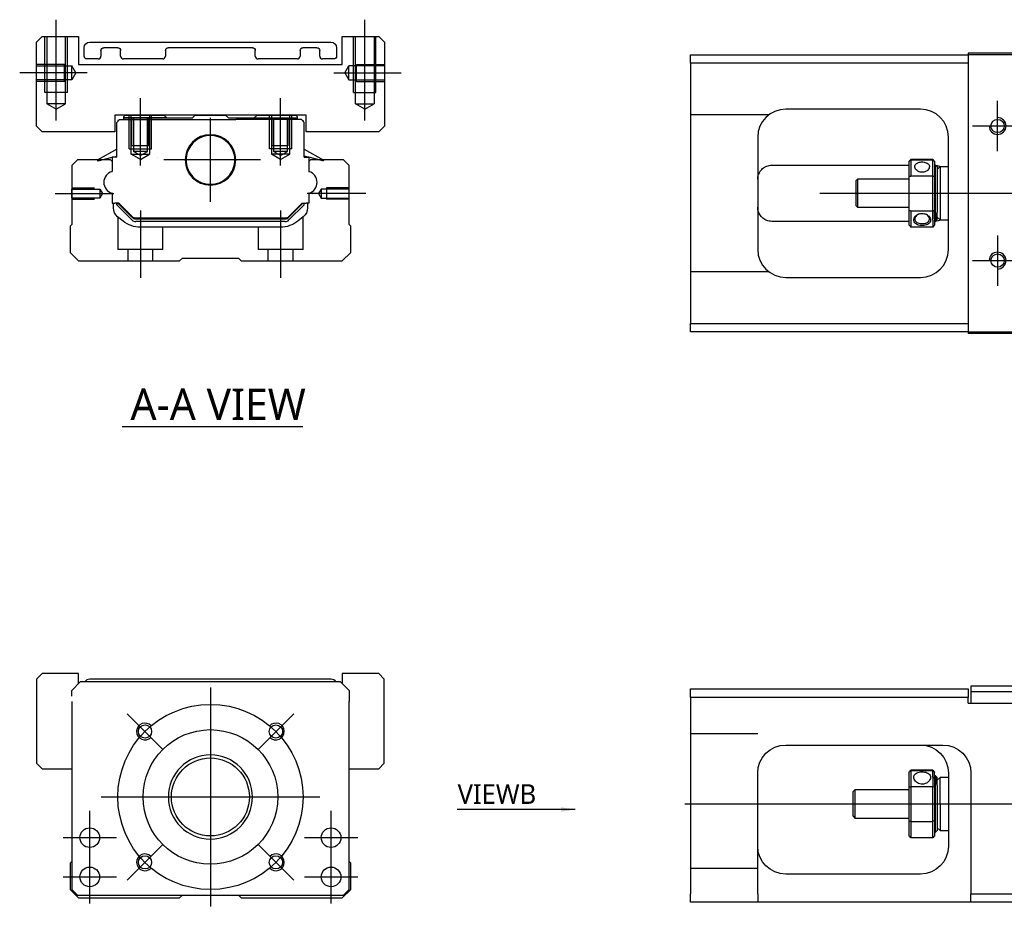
# Model space of a CAD drawing. Header units: millimetres. Extents: x 81 to 3135, y 49 to 860.
# Tile 1 of 12: x 81 to 256, y 58 to 216. Entities that reach past the tile are written whole.
import ezdxf
from ezdxf.lldxf.tags import DXFTag

# ---------------------------------------------------------------- set-up
doc = ezdxf.new("R2010")
doc.units = ezdxf.units.MM
doc.layers.get('0').update_dxf_attribs({"linetype": 'CONTINUOUS'})
doc.styles.add('CHN', font='Microsoft JhengHei.ttf')
doc.styles.add('DIM-7', font='SIMPLEX.shx', dxfattribs={"width": 0.7, "bigfont": 'chineset.shx'})
tags = doc.linetypes.add('DASHED', pattern=[25.72, 12.86, -12.86]).pattern_tags.tags
tags[6:7] = [DXFTag(74, 4), DXFTag(75, 0), DXFTag(340, '0'), DXFTag(46, 0.0), DXFTag(50, 0.0), DXFTag(44, 0.0), DXFTag(45, 0.0)]
tags[4:5] = [DXFTag(74, 4), DXFTag(75, 0), DXFTag(340, '0'), DXFTag(46, 0.0), DXFTag(50, 0.0), DXFTag(44, 0.0), DXFTag(45, 0.0)]
doc.dimstyles.new('CNS', dxfattribs={"dimtxt": 3.5, "dimasz": 2.5, "dimexe": 1, "dimexo": 1, "dimgap": 1, "dimtad": 1, "dimdsep": 46, "dimtxsty": 'DIM-7', "dimcen": 0.09, "dimclrd": 4, "dimclre": 4, "dimclrt": 1, "dimadec": 0, "dimazin": 0, "dimtfac": 1, "dimtmove": 0, "dimatfit": 3, "dimfxl": 1, "dimtvp": 0.971429, "dimtolj": 1, "dimarcsym": 0})

msp = doc.modelspace()

# ---------------------------------------------------------------- linework, layer by layer
at = {"ltscale": 0.2}
for p, q in [((87.32, 198.16), (87.32, 216.16)), ((142.32, 198.16), (142.32, 216.16)), ((92.82, 206.66), (80.82, 206.66)), ((136.82, 206.66), (148.82, 206.66)), ((102.32, 190.16), (102.32, 202.16)), ((127.32, 190.16), (127.32, 202.16)), ((142.52, 185.16), (132.05, 185.16))]:
    msp.add_line(p, q, dxfattribs=at)
at = {"linetype": 'Continuous'}
for p, q in [((84.82, 213.16), (83.82, 212.16)), ((84.82, 213.16), (91.32, 213.16)), ((91.32, 213.16), (91.32, 208.16)), ((138.32, 208.16), (138.32, 213.16)), ((138.32, 213.16), (144.82, 213.16)), ((145.82, 212.16), (144.82, 213.16)), ((83.82, 197.16), (83.82, 212.16)), ((92.3, 209.66), (92.3, 211.16)), ((93.3, 212.16), (136.3, 212.16)), ((95.3, 210.66), (95.3, 209.66)), ((98.3, 211.16), (95.8, 211.16)), ((98.8, 209.66), (98.8, 210.66)), ((106.8, 210.66), (106.8, 209.66)), ((122.3, 211.16), (107.3, 211.16)), ((122.8, 209.66), (122.8, 210.66)), ((130.8, 210.66), (130.8, 209.66)), ((133.8, 211.16), (131.3, 211.16)), ((134.3, 209.66), (134.3, 210.66)), ((137.3, 211.16), (137.3, 209.66)), ((145.82, 212.16), (145.82, 197.16)), ((94.8, 209.16), (92.8, 209.16)), ((106.3, 209.16), (99.3, 209.16)), ((130.3, 209.16), (123.3, 209.16)), ((136.8, 209.16), (134.8, 209.16)), ((200.36, 209.91), (249.86, 209.91)), ((200.36, 208.41), (200.36, 209.91)), ((249.86, 210.21), (249.86, 208.41)), ((260.36, 210.21), (249.86, 210.21)), ((91.32, 208.16), (138.32, 208.16)), ((249.86, 208.41), (200.36, 208.41)), ((200.36, 208.41), (200.36, 162.01)), ((249.86, 208.41), (249.86, 162.01)), ((241.36, 200.21), (217.36, 200.21)), ((97.76, 199.16), (97.76, 196.16)), ((131.87, 199.16), (97.76, 199.16)), ((98.62, 198.36), (98.12, 197.86)), ((98.62, 198.36), (119.32, 198.36)), ((99.62, 199.16), (99.32, 198.86)), ((99.32, 198.86), (99.32, 198.36)), ((99.62, 199.16), (106.52, 199.16)), ((106.52, 199.16), (107.02, 198.66)), ((107.02, 198.66), (111.62, 198.66)), ((111.62, 198.66), (112.12, 199.16)), ((112.12, 199.16), (117.52, 199.16)), ((117.52, 199.16), (118.02, 198.66)), ((118.02, 198.66), (122.62, 198.66)), ((124.32, 198.36), (119.32, 198.36)), ((122.62, 198.66), (123.12, 199.16)), ((123.12, 199.16), (130.02, 199.16)), ((130.02, 199.16), (123.12, 199.16)), ((131.02, 198.36), (124.32, 198.36)), ((130.32, 198.86), (130.02, 199.16)), ((130.32, 198.36), (130.32, 198.86)), ((131.02, 198.36), (131.52, 197.86)), ((131.87, 196.16), (131.87, 199.16)), ((83.82, 197.16), (84.82, 196.16)), ((98.12, 191.66), (98.12, 197.86)), ((98.42, 198.16), (98.32, 198.16)), ((98.32, 198.16), (98.32, 198.06)), ((131.22, 198.16), (131.32, 198.16)), ((131.32, 198.16), (131.32, 198.06)), ((131.52, 191.66), (131.52, 197.86)), ((144.82, 196.16), (145.82, 197.16)), ((97.76, 196.16), (84.82, 196.16)), ((144.82, 196.16), (131.87, 196.16)), ((212.36, 195.21), (212.36, 175.21)), ((246.36, 175.21), (246.36, 195.21)), ((98.12, 193.05), (94.72, 191.17)), ((131.52, 193.05), (134.91, 191.17)), ((94.79, 190.99), (97.3, 191.64)), ((97.3, 191.64), (97.39, 191.66)), ((97.3, 191.66), (97.3, 189.14)), ((98.12, 191.66), (97.3, 191.66)), ((97.39, 191.66), (98.12, 191.85)), ((97.39, 191.66), (98.12, 191.85)), ((132.24, 191.66), (131.52, 191.85)), ((131.52, 191.66), (132.33, 191.66)), ((132.33, 191.66), (132.33, 189.14)), ((134.84, 190.99), (132.33, 191.64)), ((91.11, 191.16), (90.11, 190.16)), ((90.11, 190.16), (90.11, 179.66)), ((97.02, 191.16), (91.11, 191.16)), ((97.02, 191.16), (97.3, 190.88)), ((132.62, 191.16), (132.33, 190.88)), ((138.52, 191.16), (132.62, 191.16)), ((139.52, 190.16), (138.52, 191.16)), ((139.52, 179.66), (139.52, 190.16)), ((214.86, 190.21), (217.36, 190.21)), ((217.36, 190.21), (239.36, 190.21)), ((239.36, 190.9), (239.36, 190.92)), ((239.36, 188.21), (239.36, 190.9)), ((243.56, 191.22), (239.66, 191.22)), ((239.66, 191.22), (239.66, 191.2)), ((239.66, 191.2), (243.56, 191.2)), ((239.66, 191.2), (239.66, 188.28)), ((243.56, 191.2), (243.56, 191.22)), ((243.56, 188.28), (243.56, 191.2)), ((243.86, 190.92), (243.86, 190.9)), ((243.86, 190.9), (243.86, 188.21)), ((244.06, 190.21), (243.86, 190.21)), ((244.36, 189.91), (244.06, 190.21)), ((244.06, 181.66), (244.06, 190.21)), ((244.36, 189.46), (244.86, 189.96)), ((244.36, 189.91), (244.36, 181.87)), ((244.86, 189.96), (246.36, 189.96)), ((244.86, 189.96), (244.86, 180.46)), ((239.36, 182.17), (239.36, 188.21)), ((243.56, 188.28), (239.66, 188.28)), ((243.56, 182.09), (243.56, 188.28)), ((243.86, 188.21), (243.86, 182.17)), ((230.16, 187.71), (229.86, 187.41)), ((229.86, 187.41), (229.86, 183.01)), ((239.36, 187.71), (230.16, 187.71)), ((230.16, 187.71), (230.16, 182.71)), ((97.3, 185.19), (97.3, 183.45)), ((132.33, 185.19), (132.33, 183.45)), ((97.3, 183.45), (97.77, 183.45)), ((97.52, 182.6), (97.52, 183.45)), ((98.48, 183.45), (97.77, 183.45)), ((98.12, 183.45), (98.12, 183.16)), ((98.12, 183.16), (98.12, 183.45)), ((98.12, 183.16), (100.82, 180.46)), ((98.44, 183.35), (98.34, 183.45)), ((98.34, 183.45), (98.44, 183.35)), ((100.83, 180.96), (98.44, 183.35)), ((100.9, 181.03), (98.48, 183.45)), ((128.73, 181.03), (131.15, 183.45)), ((128.8, 180.96), (131.19, 183.35)), ((128.81, 180.46), (131.52, 183.16)), ((131.15, 183.45), (131.87, 183.45)), ((131.29, 183.45), (131.19, 183.35)), ((131.52, 183.16), (131.52, 183.45)), ((132.33, 183.45), (131.87, 183.45)), ((132.12, 183.45), (132.12, 182.6)), ((229.86, 183.01), (230.16, 182.71)), ((230.16, 182.71), (239.36, 182.71)), ((99.25, 180.25), (98.27, 181.03)), ((128.1, 180.76), (101.54, 180.76)), ((131.36, 181.03), (130.38, 180.25)), ((239.36, 179.5), (239.36, 182.17)), ((239.66, 182.09), (243.56, 182.09)), ((239.66, 182.09), (239.66, 179.2)), ((243.56, 180.42), (243.56, 182.09)), ((243.86, 180.63), (243.86, 182.17)), ((244.06, 181.66), (244.06, 180.21)), ((244.36, 180.51), (244.36, 181.87)), ((244.36, 180.96), (244.86, 180.46)), ((90.11, 179.66), (89.82, 179.37)), ((89.82, 179.37), (89.82, 174.66)), ((128.1, 180.16), (101.53, 180.16)), ((101.54, 180.66), (128.1, 180.66)), ((127.27, 179.16), (102.36, 179.16)), ((139.81, 179.37), (139.52, 179.66)), ((139.82, 174.66), (139.82, 179.37)), ((217.36, 180.21), (214.86, 180.21)), ((239.36, 180.21), (217.36, 180.21)), ((243.56, 179.2), (239.66, 179.2)), ((243.56, 180.42), (243.56, 179.2)), ((243.86, 180.63), (243.86, 179.5)), ((243.86, 180.21), (244.06, 180.21)), ((244.06, 180.21), (244.36, 180.51)), ((244.86, 180.46), (246.36, 180.46)), ((89.82, 174.66), (91.32, 173.16)), ((138.32, 173.16), (139.82, 174.66)), ((91.32, 173.16), (109.31, 173.16)), ((109.31, 173.16), (109.81, 173.66)), ((109.81, 173.66), (119.81, 173.66)), ((119.81, 173.66), (120.31, 173.16)), ((120.31, 173.16), (138.32, 173.16)), ((217.36, 170.21), (241.36, 170.21)), ((200.36, 162.01), (249.86, 162.01)), ((200.36, 160.51), (200.36, 162.01)), ((249.86, 162.01), (249.86, 160.21)), ((249.86, 160.51), (200.36, 160.51)), ((260.36, 160.21), (249.86, 160.21)), ((84.8, 99.58), (83.8, 98.58)), ((83.8, 98.58), (83.8, 83.58)), ((91.3, 99.58), (84.8, 99.58)), ((91.3, 97.77), (91.3, 99.58)), ((136.31, 98.58), (93.31, 98.58)), ((138.3, 99.58), (138.3, 97.8)), ((144.8, 99.58), (138.3, 99.58)), ((145.8, 98.58), (144.8, 99.58)), ((145.8, 83.58), (145.8, 98.58)), ((91.61, 98.08), (90.11, 96.58)), ((91.61, 98.08), (90.11, 96.58)), ((90.11, 95.58), (90.11, 96.58)), ((138.01, 98.08), (91.61, 98.08)), ((139.51, 96.58), (138.01, 98.08)), ((139.51, 96.58), (138.01, 98.08)), ((139.51, 96.58), (139.51, 95.58)), ((200.36, 96.83), (249.86, 96.83)), ((200.36, 95.33), (200.36, 96.83)), ((249.86, 96.83), (249.86, 95.33)), ((330.49, 97.33), (250.36, 97.33)), ((250.36, 97.33), (250.36, 94.33)), ((139.51, 95.58), (139.51, 94.58)), ((249.86, 95.33), (200.36, 95.33)), ((200.36, 95.33), (200.36, 60.33)), ((249.86, 94.33), (249.86, 95.33)), ((90.11, 94.58), (90.11, 61.08)), ((139.51, 61.08), (139.51, 94.58)), ((249.86, 94.33), (260.36, 94.33)), ((217.36, 86.83), (245.36, 86.83)), ((83.8, 83.58), (84.8, 82.58)), ((84.8, 82.58), (90.11, 82.58)), ((139.51, 82.58), (144.8, 82.58)), ((144.8, 82.58), (145.8, 83.58)), ((212.36, 60.33), (212.36, 81.83)), ((239.36, 82.02), (239.36, 82.05)), ((239.36, 79.33), (239.36, 82.02)), ((243.56, 82.35), (239.66, 82.35)), ((239.66, 82.35), (239.66, 82.32)), ((239.66, 82.32), (243.56, 82.32)), ((239.66, 82.32), (239.66, 79.4)), ((243.56, 82.32), (243.56, 82.35)), ((243.56, 81.09), (243.56, 82.32)), ((243.56, 81.09), (243.56, 79.4)), ((243.86, 82.05), (243.86, 82.02)), ((243.86, 80.88), (243.86, 82.02)), ((244.06, 81.33), (243.86, 81.33)), ((243.86, 80.88), (243.86, 79.33)), ((244.36, 81.03), (244.06, 81.33)), ((244.06, 81.33), (244.06, 79.86)), ((244.86, 81.08), (244.36, 80.58)), ((244.36, 79.65), (244.36, 81.03)), ((246.36, 81.08), (244.86, 81.08)), ((244.86, 76.33), (244.86, 81.08)), ((246.36, 81.83), (246.36, 68.83)), ((250.36, 81.83), (250.36, 60.33)), ((239.36, 73.29), (239.36, 79.33)), ((243.56, 79.4), (239.66, 79.4)), ((239.66, 79.4), (239.66, 73.22)), ((243.56, 73.22), (243.56, 79.4)), ((243.86, 79.33), (243.86, 73.29)), ((244.06, 71.33), (244.06, 79.86)), ((244.36, 79.65), (244.36, 71.63)), ((229.66, 78.83), (229.36, 78.53)), ((229.36, 76.33), (229.36, 78.53)), ((239.36, 78.83), (229.66, 78.83)), ((229.66, 78.83), (229.66, 73.83)), ((90.11, 76.58), (90.11, 66.08)), ((139.51, 66.08), (139.51, 76.58)), ((229.36, 74.13), (229.36, 76.33)), ((244.86, 76.33), (244.86, 71.58)), ((229.36, 74.13), (229.66, 73.83)), ((229.66, 73.83), (239.36, 73.83)), ((239.36, 70.62), (239.36, 73.29)), ((239.66, 73.22), (243.56, 73.22)), ((239.66, 73.22), (239.66, 70.32)), ((243.56, 70.32), (243.56, 73.22)), ((243.86, 73.29), (243.86, 70.62)), ((244.36, 72.08), (244.86, 71.58)), ((243.56, 70.32), (239.66, 70.32)), ((243.86, 71.33), (244.06, 71.33)), ((244.06, 71.33), (244.36, 71.63)), ((244.86, 71.58), (246.36, 71.58)), ((89.81, 65.79), (89.81, 61.08)), ((90.11, 66.08), (89.82, 65.79)), ((139.81, 65.79), (139.51, 66.08)), ((139.81, 61.08), (139.81, 65.79)), ((241.36, 63.83), (217.36, 63.83)), ((89.81, 61.08), (91.31, 59.58)), ((90.11, 61.08), (91.11, 60.08)), ((91.11, 60.08), (97.31, 60.08)), ((97.31, 60.08), (132.31, 60.08)), ((109.31, 59.58), (109.81, 60.08)), ((119.81, 60.08), (120.31, 59.58)), ((132.31, 60.08), (138.51, 60.08)), ((138.31, 59.58), (139.81, 61.08)), ((138.51, 60.08), (139.51, 61.08)), ((200.36, 58.83), (200.36, 60.33)), ((212.36, 60.33), (212.36, 58.83)), ((250.36, 58.83), (250.36, 60.33)), ((250.36, 60.33), (260.36, 60.33)), ((91.31, 59.58), (109.31, 59.58)), ((120.31, 59.58), (138.31, 59.58)), ((212.36, 58.83), (200.36, 58.83)), ((250.36, 58.83), (212.36, 58.83)), ((260.36, 58.83), (250.36, 58.83))]:
    msp.add_line(p, q, dxfattribs=at)
at = {"linetype": 'DASHED', "ltscale": 0.1}
for p, q in [((85.32, 203.16), (85.32, 213.16)), ((85.67, 213.16), (85.67, 201.16)), ((88.97, 201.16), (88.97, 213.16)), ((89.32, 203.16), (89.32, 213.16)), ((140.32, 203.16), (140.32, 213.16)), ((140.67, 201.16), (140.67, 213.16)), ((143.97, 213.16), (143.97, 201.16)), ((144.32, 203.16), (144.32, 213.16)), ((260.36, 209.91), (249.86, 209.91)), ((88.82, 208.16), (83.82, 208.16)), ((83.82, 207.91), (90.13, 207.91)), ((88.82, 205.16), (88.82, 208.16)), ((90.13, 205.41), (90.13, 207.91)), ((90.85, 206.66), (90.13, 207.91)), ((138.78, 206.66), (139.5, 207.91)), ((145.82, 207.91), (139.5, 207.91)), ((139.5, 205.41), (139.5, 207.91)), ((140.82, 205.16), (140.82, 208.16)), ((140.82, 208.16), (145.82, 208.16)), ((90.13, 205.41), (83.82, 205.41)), ((90.85, 206.66), (90.13, 205.41)), ((138.78, 206.66), (139.5, 205.41)), ((139.5, 205.41), (145.82, 205.41)), ((88.82, 205.16), (83.82, 205.16)), ((140.82, 205.16), (145.82, 205.16)), ((88.97, 201.16), (85.67, 201.16)), ((87.32, 200.21), (85.67, 201.16)), ((87.32, 200.21), (88.97, 201.16)), ((140.67, 201.16), (143.97, 201.16)), ((142.32, 200.21), (140.67, 201.16)), ((142.32, 200.21), (143.97, 201.16)), ((100.32, 193.16), (100.32, 199.16)), ((100.82, 193.66), (100.82, 198.66)), ((103.82, 193.66), (103.82, 198.66)), ((103.97, 199.16), (103.97, 192.16)), ((104.32, 193.16), (104.32, 199.16)), ((125.32, 193.16), (125.32, 199.16)), ((125.67, 199.16), (125.67, 192.16)), ((125.82, 193.66), (125.82, 198.66)), ((126.07, 198.66), (126.07, 192.66)), ((128.82, 193.66), (128.82, 198.66)), ((129.32, 193.16), (129.32, 199.16)), ((214.36, 199.21), (200.36, 199.21)), ((100.32, 193.16), (104.32, 193.16)), ((103.82, 193.66), (100.82, 193.66)), ((129.32, 193.16), (125.32, 193.16)), ((100.67, 192.16), (103.97, 192.16)), ((102.32, 191.21), (100.67, 192.16)), ((103.57, 192.66), (101.07, 192.66)), ((102.32, 191.94), (101.07, 192.66)), ((102.32, 191.94), (103.57, 192.66)), ((102.32, 191.21), (103.97, 192.16)), ((128.97, 192.16), (125.67, 192.16)), ((127.32, 191.21), (125.67, 192.16)), ((127.32, 191.94), (126.07, 192.66)), ((127.32, 191.94), (128.57, 192.66)), ((127.32, 191.21), (128.97, 192.16)), ((90.12, 186.16), (94.12, 186.16)), ((135.52, 186.16), (135.52, 184.16)), ((139.52, 186.16), (135.52, 186.16)), ((90.12, 184.36), (90.12, 185.96)), ((90.12, 185.96), (95.12, 185.96)), ((95.12, 184.36), (90.12, 184.36)), ((95.12, 185.96), (95.58, 185.16)), ((95.12, 185.96), (95.12, 184.36)), ((95.58, 185.16), (95.12, 184.36)), ((134.52, 185.96), (134.05, 185.16)), ((134.05, 185.16), (134.52, 184.36)), ((139.52, 185.96), (134.52, 185.96)), ((134.52, 185.96), (134.52, 184.36)), ((134.52, 184.36), (139.52, 184.36)), ((90.12, 184.16), (94.12, 184.16)), ((139.52, 184.16), (135.52, 184.16)), ((98.32, 181), (98.32, 175.16)), ((131.32, 175.16), (131.32, 181)), ((106.32, 175.16), (106.32, 179.16)), ((123.32, 179.16), (123.32, 175.16)), ((106.32, 175.16), (98.32, 175.16)), ((100.07, 175.16), (100.07, 173.16)), ((104.57, 173.16), (104.57, 175.16)), ((131.32, 175.16), (123.32, 175.16)), ((125.07, 175.16), (125.07, 173.16)), ((129.57, 173.16), (129.57, 175.16)), ((214.36, 171.21), (200.36, 171.21)), ((249.86, 160.51), (260.36, 160.51)), ((330.04, 96.33), (250.36, 96.33)), ((212.36, 88.83), (200.36, 88.83)), ((212.36, 64.83), (200.36, 64.83))]:
    msp.add_line(p, q, dxfattribs=at)
at = {"linetype": 'DASHED'}
for p, q in [((89.32, 203.16), (85.32, 203.16)), ((140.32, 203.16), (144.32, 203.16)), ((99.32, 198.66), (107.02, 198.66)), ((107.02, 198.66), (99.32, 198.66)), ((100.67, 192.16), (100.67, 199.16)), ((101.07, 198.66), (101.07, 192.66)), ((103.57, 192.66), (103.57, 198.66)), ((122.62, 198.66), (130.32, 198.66)), ((128.57, 192.66), (128.57, 198.66)), ((128.97, 192.16), (128.97, 199.16)), ((128.57, 193.66), (125.82, 193.66)), ((97.3, 191.64), (97.39, 191.66)), ((105.38, 191.67), (105.37, 191.67)), ((128.57, 192.66), (126.07, 192.66)), ((132.33, 191.64), (132.24, 191.66))]:
    msp.add_line(p, q, dxfattribs=at)
for p, q in [((255.11, 192.71), (255.11, 201.71)), ((250.61, 197.21), (259.61, 197.21)), ((255.11, 177.71), (255.11, 168.71)), ((250.61, 173.21), (259.61, 173.21)), ((99.06, 143.65), (131.3, 143.65)), ((199.36, 76.33), (570.86, 76.33))]:
    msp.add_line(p, q)
at = {"ltscale": 0.1}
for p, q in [((114.82, 183.66), (114.82, 198.66)), ((123.74, 191.16), (106.48, 191.16)), ((87.12, 185.16), (97.58, 185.16)), ((102.32, 182.16), (102.32, 170.16)), ((127.32, 182.16), (127.32, 170.16)), ((93.31, 65.58), (93.31, 75.08)), ((136.31, 65.58), (136.31, 75.08)), ((88.56, 70.33), (98.06, 70.33)), ((131.56, 70.33), (141.06, 70.33)), ((93.31, 58.58), (93.31, 68.08)), ((136.31, 58.58), (136.31, 68.08)), ((88.56, 63.33), (98.06, 63.33)), ((131.56, 63.33), (141.06, 63.33))]:
    msp.add_line(p, q, dxfattribs=at)
at = {"ltscale": 0.3}
for p, q in [((223.45, 185.21), (577.27, 185.21)), ((114.81, 97.08), (114.81, 58.08)), ((106.33, 86.07), (99.97, 92.43)), ((123.3, 86.07), (129.66, 92.43)), ((95.31, 77.58), (134.31, 77.58)), ((106.33, 69.1), (99.97, 62.74)), ((123.3, 69.1), (129.66, 62.74))]:
    msp.add_line(p, q, dxfattribs=at)
at = {"linetype": 'DASHED', "ltscale": 0.1}
for centre in [(255.11, 197.21), (255.11, 173.21)]:
    msp.add_circle(centre, 1.18, dxfattribs=at)
at = {"linetype": 'Continuous', "extrusion": (1e-16, 0, -1)}
msp.add_circle((-114.82, 191.16), 4.5, dxfattribs=at)
at = {"ltscale": 0.3}
msp.add_circle((114.81, 77.58), 16.5, dxfattribs=at)
at = {"linetype": 'Continuous'}
for centre, radius in [((103.15, 89.25), 1.18), ((114.81, 77.58), 12), ((126.48, 89.25), 1.18), ((114.81, 77.58), 6.95), ((93.31, 70.33), 1.75), ((136.31, 70.33), 1.75), ((103.15, 65.92), 1.18), ((126.48, 65.92), 1.18), ((93.31, 63.33), 1.75), ((136.31, 63.33), 1.75)]:
    msp.add_circle(centre, radius, dxfattribs=at)
at = {"linetype": 'DASHED', "ltscale": 0.1, "extrusion": (0, 0, -1)}
msp.add_circle((-114.81, 77.58), 7.5, dxfattribs=at)
at = {"linetype": 'Continuous', "extrusion": (0, 0, -1)}
for centre, radius, start, end in [((-93.3, 211.16), 1, 0, 90), ((-136.3, 211.16), 1, 90, 180), ((-92.8, 209.66), 0.5, 270, 0), ((-136.8, 209.66), 0.5, 180, 270), ((-99.52, 182.6), 2, 308.5725, 0), ((-130.12, 182.6), 2, 180, 231.4275), ((-102.36, 184.16), 5, 270, 308.5725), ((-127.27, 184.16), 5, 231.4275, 270), ((-217.36, 81.83), 5, 0, 90), ((-241.36, 81.83), 5, 90, 180), ((-217.36, 68.83), 5, 270, 0), ((-241.36, 68.83), 5, 180, 270)]:
    msp.add_arc(centre, radius, start, end, dxfattribs=at)
at = {"linetype": 'Continuous', "extrusion": (1e-16, 0, -1)}
for centre, radius, start, end in [((-95.8, 210.66), 0.5, 0, 90), ((-98.3, 210.66), 0.5, 90, 180), ((-107.3, 210.66), 0.5, 0, 90), ((-122.3, 210.66), 0.5, 90, 180), ((-131.3, 210.66), 0.5, 0, 90), ((-133.8, 210.66), 0.5, 90, 180), ((-134.86, 191.08), 0.1, 119, 284.5874), ((-99.12, 184.08), 0.9, 315, 315.0755), ((-101.54, 181.66), 0.9, 270, 315), ((-128.1, 181.66), 0.9, 225, 270), ((-245.36, 81.83), 5, 90, 180)]:
    msp.add_arc(centre, radius, start, end, dxfattribs=at)
at = {"linetype": 'Continuous'}
for centre, radius, start, end in [((94.8, 209.66), 0.5, 270, 0), ((99.3, 209.66), 0.5, 180, 270), ((106.3, 209.66), 0.5, 270, 0), ((123.3, 209.66), 0.5, 180, 270), ((130.3, 209.66), 0.5, 270, 0), ((134.8, 209.66), 0.5, 180, 270), ((217.36, 195.21), 5, 90, 180), ((241.36, 195.21), 5, 0, 90), ((114.82, 191.16), 4.35, 16.2606, 164.3213), ((94.77, 191.08), 0.1, 119, 284.5874), ((97.22, 189.14), 0.0808, 283.4435, 360), ((132.42, 189.14), 0.0808, 180, 251.3863), ((97.22, 185.19), 0.0808, 360, 76.5565), ((132.42, 185.19), 0.0808, 108.6131, 180), ((99.12, 184.08), 0.9, 224.9245, 225), ((130.52, 184.08), 0.9, 315, 315.0755), ((101.54, 181.66), 1, 225, 270), ((128.1, 181.66), 1, 270, 315), ((101.53, 181.16), 1, 225, 270), ((128.1, 181.16), 1, 270, 315), ((217.36, 175.21), 5, 180, 270), ((241.36, 175.21), 5, 270, 0), ((93.31, 97.58), 1, 90, 150.0005), ((136.31, 97.58), 1, 29.9995, 90)]:
    msp.add_arc(centre, radius, start, end, dxfattribs=at)
at = {"linetype": 'DASHED', "ltscale": 0.1}
for centre, start, end in [((255.11, 197.21), 180, 90), ((255.11, 173.21), 270, 180)]:
    msp.add_arc(centre, 1.5, start, end, dxfattribs=at)
for centre, radius, start, end in [((97.78, 187.16), 1.98, 105.9226, 254.0774), ((131.85, 187.16), 1.98, 285.9226, 74.0774), ((103.15, 89.25), 1.5, 42.3947, 315), ((126.48, 89.25), 1.5, 225, 137.6053), ((103.15, 65.92), 1.5, 45, 317.6053), ((126.48, 65.92), 1.5, 222.3947, 135)]:
    msp.add_arc(centre, radius, start, end)
at = {"linetype": 'Continuous'}
for centre, major_axis, start_param, end_param in [((98.79, 183.7), (-0.354, 0.354), 1.31791, 1.570796), ((130.84, 183.7), (-0.354, -0.354), 1.570796, 1.823683)]:
    msp.add_ellipse(centre, major_axis=major_axis, ratio=0.999695, start_param=start_param, end_param=end_param, dxfattribs=at)
at = {"linetype": 'Continuous', "extrusion": (0, 0, -1)}
msp.add_ellipse((98.79, 183.7), major_axis=(0.354, -0.354), ratio=0.999695, start_param=1.570796, end_param=1.823683, dxfattribs=at)
at = {"linetype": 'Continuous'}
for points, knots in [([(110.65, 192.43), (110.63, 192.35), (110.61, 192.27), (110.36, 191.25), (110.45, 190.25), (111.26, 188.48), (111.95, 187.75), (112.82, 187.3)], [0, 0, 0, 0, 0.040691, 0.040691, 0.520345, 0.520345, 1, 1, 1, 1]), ([(116.82, 187.3), (117.7, 187.76), (118.42, 188.53), (119.21, 190.37), (119.27, 191.42), (118.99, 192.38)], [0, 0, 0, 0, 0.5, 0.5, 1, 1, 1, 1]), ([(212.36, 187.71), (212.36, 188), (212.41, 188.29), (212.6, 188.82), (212.75, 189.08), (213.11, 189.52), (213.34, 189.72), (213.66, 189.91), (213.73, 189.94), (213.8, 189.98)], [0, 0, 0, 0, 0.304249, 0.304249, 0.607964, 0.607964, 0.919272, 0.919272, 1, 1, 1, 1]), ([(213.8, 189.98), (214.05, 190.09), (214.33, 190.17), (214.71, 190.21), (214.79, 190.21), (214.86, 190.21)], [0, 0, 0, 0, 0.819461, 0.819461, 1, 1, 1, 1]), ([(240.36, 189.96), (240.36, 190.07), (240.38, 190.17), (240.48, 190.35), (240.55, 190.43), (240.73, 190.57), (240.84, 190.63), (241.08, 190.73), (241.22, 190.76), (241.5, 190.8), (241.65, 190.8), (241.94, 190.79), (242.08, 190.76), (242.34, 190.69), (242.46, 190.64), (242.67, 190.52), (242.76, 190.44), (242.89, 190.27), (242.93, 190.18), (242.95, 190.04), (242.96, 190), (242.96, 189.96)], [0, 0, 0, 0, 0.106083, 0.106083, 0.212085, 0.212085, 0.319298, 0.319298, 0.427448, 0.427448, 0.534259, 0.534259, 0.639537, 0.639537, 0.74548, 0.74548, 0.85323, 0.85323, 0.961147, 0.961147, 1, 1, 1, 1]), ([(242.96, 189.96), (242.96, 189.86), (242.93, 189.76), (242.84, 189.55), (242.77, 189.45), (242.59, 189.27), (242.48, 189.19), (242.23, 189.06), (242.1, 189.01), (241.81, 188.95), (241.66, 188.95), (241.38, 188.97), (241.23, 189.01), (240.98, 189.11), (240.85, 189.18), (240.65, 189.34), (240.56, 189.44), (240.43, 189.64), (240.39, 189.74), (240.36, 189.89), (240.36, 189.93), (240.36, 189.96)], [0, 0, 0, 0, 0.106083, 0.106083, 0.212085, 0.212085, 0.319298, 0.319298, 0.427448, 0.427448, 0.534259, 0.534259, 0.639537, 0.639537, 0.74548, 0.74548, 0.85323, 0.85323, 0.961147, 0.961147, 1, 1, 1, 1]), ([(213.8, 180.44), (213.54, 180.57), (213.3, 180.73), (212.9, 181.13), (212.74, 181.36), (212.49, 181.87), (212.4, 182.16), (212.36, 182.54), (212.36, 182.62), (212.36, 182.71)], [0, 0, 0, 0, 0.299721, 0.299721, 0.598583, 0.598583, 0.909335, 0.909335, 1, 1, 1, 1]), ([(240.17, 180.42), (240.17, 180.54), (240.2, 180.67), (240.31, 180.92), (240.4, 181.04), (240.61, 181.27), (240.74, 181.37), (241.04, 181.52), (241.2, 181.58), (241.52, 181.64), (241.69, 181.64), (242.01, 181.6), (242.16, 181.56), (242.44, 181.45), (242.57, 181.36), (242.81, 181.17), (242.9, 181.06), (243.06, 180.83), (243.11, 180.7), (243.14, 180.52), (243.15, 180.47), (243.15, 180.42)], [0, 0, 0, 0, 0.109658, 0.109658, 0.219822, 0.219822, 0.331923, 0.331923, 0.437536, 0.437536, 0.542298, 0.542298, 0.638315, 0.638315, 0.740833, 0.740833, 0.845614, 0.845614, 0.955138, 0.955138, 1, 1, 1, 1]), ([(241.13, 181.54), (241.02, 181.49), (240.92, 181.44), (240.71, 181.3), (240.62, 181.2), (240.47, 181), (240.41, 180.89), (240.37, 180.72), (240.36, 180.66), (240.36, 180.6)], [0, 0, 0, 0, 0.238661, 0.238661, 0.531929, 0.531929, 0.828627, 0.828627, 1, 1, 1, 1]), ([(242.96, 180.6), (242.96, 180.68), (242.94, 180.77), (242.87, 180.96), (242.81, 181.06), (242.65, 181.25), (242.55, 181.34), (242.33, 181.48), (242.22, 181.53), (242.1, 181.57)], [0, 0, 0, 0, 0.223578, 0.223578, 0.491149, 0.491149, 0.764155, 0.764155, 1, 1, 1, 1]), ([(214.86, 180.21), (214.54, 180.21), (214.23, 180.27), (213.91, 180.39), (213.86, 180.42), (213.8, 180.44)], [0, 0, 0, 0, 0.819385, 0.819385, 1, 1, 1, 1]), ([(243.15, 180.42), (243.15, 180.3), (243.12, 180.18), (243, 179.96), (242.92, 179.87), (242.71, 179.7), (242.57, 179.63), (242.28, 179.53), (242.12, 179.49), (241.8, 179.46), (241.62, 179.45), (241.31, 179.48), (241.16, 179.5), (240.88, 179.58), (240.74, 179.63), (240.51, 179.77), (240.41, 179.85), (240.26, 180.04), (240.21, 180.15), (240.17, 180.32), (240.17, 180.37), (240.17, 180.42)], [0, 0, 0, 0, 0.109416, 0.109416, 0.219283, 0.219283, 0.330994, 0.330994, 0.436935, 0.436935, 0.54206, 0.54206, 0.638053, 0.638053, 0.740447, 0.740447, 0.845513, 0.845513, 0.955225, 0.955225, 1, 1, 1, 1]), ([(240.36, 180.6), (240.36, 180.52), (240.37, 180.43), (240.44, 180.27), (240.51, 180.19), (240.67, 180.05), (240.77, 179.99), (241, 179.89), (241.14, 179.86), (241.42, 179.81), (241.57, 179.8), (241.85, 179.81), (241.99, 179.82), (242.26, 179.88), (242.38, 179.92), (242.6, 180.02), (242.7, 180.08), (242.85, 180.24), (242.9, 180.33), (242.95, 180.48), (242.96, 180.54), (242.96, 180.6)], [0, 0, 0, 0, 0.086893, 0.086893, 0.191014, 0.191014, 0.297233, 0.297233, 0.405999, 0.405999, 0.513434, 0.513434, 0.616733, 0.616733, 0.721093, 0.721093, 0.828664, 0.828664, 0.937403, 0.937403, 1, 1, 1, 1]), ([(240.17, 81.09), (240.17, 81.21), (240.2, 81.33), (240.31, 81.55), (240.4, 81.65), (240.61, 81.82), (240.74, 81.89), (241.04, 81.99), (241.2, 82.02), (241.52, 82.06), (241.69, 82.07), (242.01, 82.04), (242.16, 82.02), (242.44, 81.94), (242.57, 81.88), (242.81, 81.75), (242.9, 81.66), (243.06, 81.47), (243.11, 81.36), (243.14, 81.19), (243.15, 81.14), (243.15, 81.09)], [0, 0, 0, 0, 0.109658, 0.109658, 0.219822, 0.219822, 0.331923, 0.331923, 0.437536, 0.437536, 0.542298, 0.542298, 0.638315, 0.638315, 0.740833, 0.740833, 0.845614, 0.845614, 0.955138, 0.955138, 1, 1, 1, 1]), ([(243.15, 81.09), (243.15, 80.96), (243.12, 80.84), (243, 80.58), (242.92, 80.46), (242.71, 80.24), (242.57, 80.13), (242.28, 79.98), (242.12, 79.92), (241.8, 79.86), (241.62, 79.86), (241.31, 79.9), (241.16, 79.94), (240.88, 80.06), (240.74, 80.14), (240.51, 80.33), (240.41, 80.44), (240.26, 80.68), (240.21, 80.81), (240.17, 80.99), (240.17, 81.04), (240.17, 81.09)], [0, 0, 0, 0, 0.109416, 0.109416, 0.219283, 0.219283, 0.330994, 0.330994, 0.436935, 0.436935, 0.54206, 0.54206, 0.638053, 0.638053, 0.740447, 0.740447, 0.845513, 0.845513, 0.955225, 0.955225, 1, 1, 1, 1])]:
    msp.add_open_spline(points, degree=3, knots=knots, dxfattribs=at)
for points in [[(239.66, 191.22), (239.56, 191.12), (239.46, 191.02), (239.36, 190.92)], [(244.09, 190.2), (244.41, 190.17), (244.69, 190.09), (244.94, 189.97)], [(239.36, 188.21), (239.46, 188.23), (239.56, 188.26), (239.66, 188.28)], [(243.56, 188.28), (243.66, 188.26), (243.76, 188.23), (243.86, 188.21)], [(112.82, 187.3), (113.12, 187.14), (113.78, 186.9), (114.82, 186.77), (115.85, 186.9), (116.51, 187.14), (116.82, 187.3)], [(239.36, 182.17), (239.46, 182.14), (239.56, 182.12), (239.66, 182.09)], [(243.56, 182.09), (243.66, 182.12), (243.76, 182.14), (243.86, 182.17)], [(239.36, 179.5), (239.46, 179.4), (239.56, 179.3), (239.66, 179.2)], [(244.89, 180.43), (244.65, 180.32), (244.38, 180.25), (244.08, 180.22)], [(239.36, 82.05), (239.46, 82.15), (239.56, 82.25), (239.66, 82.35)], [(239.36, 82.02), (239.46, 82.12), (239.56, 82.22), (239.66, 82.32)], [(239.36, 79.33), (239.46, 79.36), (239.56, 79.38), (239.66, 79.4)], [(243.86, 79.33), (243.76, 79.36), (243.66, 79.38), (243.56, 79.4)], [(239.36, 73.29), (239.46, 73.27), (239.56, 73.24), (239.66, 73.22)], [(243.86, 73.29), (243.76, 73.27), (243.66, 73.24), (243.56, 73.22)], [(239.66, 70.32), (239.56, 70.42), (239.46, 70.52), (239.36, 70.62)]]:
    msp.add_open_spline(points, degree=3, dxfattribs=at)
at = {"linetype": 'Continuous', "extrusion": (-5.81892e-11, 5.82439e-11, -1)}
msp.add_open_spline([(239.66, 191.2), (239.56, 191.1), (239.46, 191), (239.36, 190.9)], degree=3, dxfattribs=at)
at = {"linetype": 'Continuous', "extrusion": (-5.82979e-11, -5.8244e-11, -1)}
msp.add_open_spline([(243.56, 191.22), (243.66, 191.12), (243.76, 191.02), (243.86, 190.92)], degree=3, dxfattribs=at)
at = {"linetype": 'Continuous', "extrusion": (5.81892e-11, 5.8244e-11, -1)}
for points in [[(243.56, 191.2), (243.66, 191.1), (243.76, 191), (243.86, 190.9)], [(243.56, 82.32), (243.66, 82.22), (243.76, 82.12), (243.86, 82.02)]]:
    msp.add_open_spline(points, degree=3, dxfattribs=at)
at = {"linetype": 'Continuous', "extrusion": (5.82979e-11, -5.8244e-11, -1)}
msp.add_open_spline([(243.86, 179.5), (243.76, 179.4), (243.66, 179.3), (243.56, 179.2)], degree=3, dxfattribs=at)
at = {"linetype": 'DASHED'}
msp.add_open_spline([(244.08, 180.22), (244.01, 180.21), (243.93, 180.21), (243.86, 180.21)], degree=3, dxfattribs=at)
at = {"linetype": 'Continuous', "extrusion": (-5.82979e-11, -5.82439e-11, -1)}
msp.add_open_spline([(243.56, 82.35), (243.66, 82.25), (243.76, 82.15), (243.86, 82.05)], degree=3, dxfattribs=at)
at = {"linetype": 'Continuous', "extrusion": (-5.82979e-11, 5.8244e-11, -1)}
msp.add_open_spline([(243.86, 70.62), (243.76, 70.52), (243.66, 70.42), (243.56, 70.32)], degree=3, dxfattribs=at)

# ---------------------------------------------------------------- texts
at = {"style": 'CHN'}
for s, insert, char_height, attachment_point in [('A-A VIEW', (100.55, 147.59), 5.6, 4), ('VIEWB', (172.88, 76.35), 3.5, 9)]:
    msp.add_mtext(s, dxfattribs=dict(at, insert=insert, char_height=char_height, attachment_point=attachment_point))

# ---------------------------------------------------------------- leaders
at = {"annotation_type": 0, "has_hookline": 1, "hookline_direction": 1, "text_width": 14.11}
msp.add_leader([(179.81, 75.35), (173.88, 75.35)], dimstyle='CNS', override={"dimgap": 1, "dimtad": 1}, dxfattribs=at)

doc.saveas('drawing.dxf')
